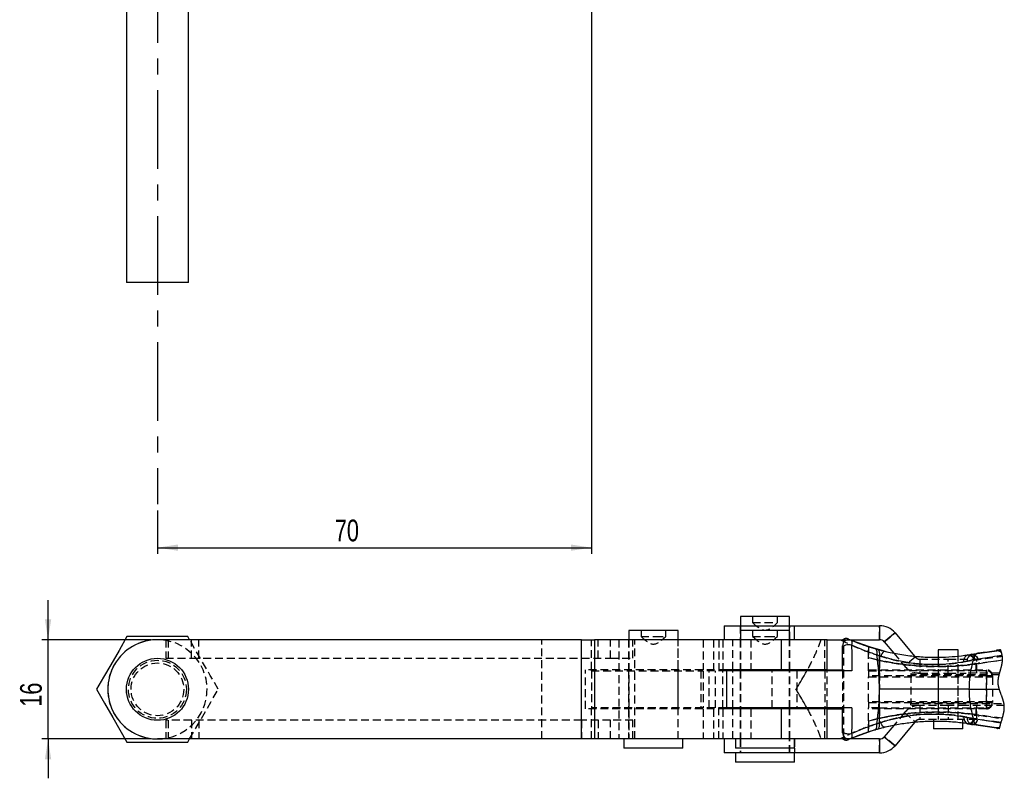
# Model space of a CAD drawing. Extents: x 33 to 398, y 17 to 277.
# Tile 1 of 7: x 35 to 194, y 17 to 140. Entities that reach past the tile are written whole.
import ezdxf

# ---------------------------------------------------------------- set-up
doc = ezdxf.new("R2010")
doc.units = 0
doc.linetypes.add('CENTERX2', pattern=[20.32, 12.7, -2.54, 2.54, -2.54])
doc.linetypes.add('HIDDEN', pattern=[1.905, 1.27, -0.635])
doc.layers.get('0').update_dxf_attribs({"linetype": 'CONTINUOUS'})
doc.styles.add('SLDTEXTSTYLE0', font='TXT', dxfattribs={"width": 0.75})
doc.dimstyles.new('SLDDIMSTYLE0', dxfattribs={"dimtxt": 3.5, "dimasz": 3.302, "dimexe": 0, "dimexo": 0.0625, "dimgap": 0.875, "dimtad": 1, "dimdec": 3, "dimrnd": 1e-09, "dimzin": 12, "dimtxsty": 'SLDTEXTSTYLE0', "dimsah": 1, "dimcen": 0.09, "dimazin": 3, "dimtfac": 1, "dimtdec": 3, "dimtofl": 0, "dimtmove": 0, "dimatfit": 3, "dimtolj": 1, "dimtzin": 12})
doc.dimstyles.new('SLDDIMSTYLE2', dxfattribs={"dimtxt": 3.5, "dimasz": 3.302, "dimexe": 0, "dimexo": 0.0625, "dimgap": 0.875, "dimtad": 1, "dimdec": 3, "dimrnd": 1e-09, "dimzin": 12, "dimtxsty": 'SLDTEXTSTYLE0', "dimsah": 1, "dimcen": 0.09, "dimazin": 3, "dimtfac": 1, "dimtdec": 3, "dimtmove": 0, "dimatfit": 3, "dimtolj": 1, "dimtzin": 12})

# ---------------------------------------------------------------- blocks, each defined once
blk = doc.blocks.new('_D_1')
at = {"color": 179, "linetype": 'CONTINUOUS'}
for p, q in [((127.49, 165.3), (127.49, 53.57)), ((57.49, 60.57), (57.49, 53.57)), ((57.49, 54.57), (127.49, 54.57))]:
    blk.add_line(p, q, dxfattribs=at)
for points in [[(57.49, 54.57), (60.79, 54.07), (60.79, 55.08)], [(127.49, 54.57), (124.19, 55.08), (124.19, 54.07)]]:
    blk.add_solid(points, dxfattribs=at)
at = {"color": 179, "linetype": 'CONTINUOUS', "insert": (86.09, 59.09, 0.1), "char_height": 3.5, "attachment_point": 1, "style": 'SLDTEXTSTYLE0'}
blk.add_mtext('70', dxfattribs=at)
blk = doc.blocks.new('_D_4')
at = {"color": 179, "linetype": 'CONTINUOUS'}
for p, q in [((39.85, 39.73), (39.85, 46.08)), ((56.49, 39.73), (38.85, 39.73)), ((39.85, 23.73), (39.85, 39.73)), ((56.49, 23.73), (38.85, 23.73)), ((39.85, 23.73), (39.85, 17.38))]:
    blk.add_line(p, q, dxfattribs=at)
for points in [[(39.85, 39.73), (40.36, 43.03), (39.34, 43.03)], [(39.85, 23.73), (39.34, 20.43), (40.36, 20.43)]]:
    blk.add_solid(points, dxfattribs=at)
at = {"color": 179, "linetype": 'CONTINUOUS', "insert": (35.34, 28.91, 3.6), "char_height": 3.5, "attachment_point": 1, "rotation": 90, "style": 'SLDTEXTSTYLE0'}
blk.add_mtext('16', dxfattribs=at)

msp = doc.modelspace()

# ---------------------------------------------------------------- linework, layer by layer
at = {"color": 179, "linetype": 'CENTERX2'}
msp.add_line((57.4896, 148.6735), (57.4896, 61.5739), dxfattribs=at)
at = {"color": 7, "linetype": 'CONTINUOUS'}
for p, q in [((52.4896, 142.3036), (52.4896, 97.3036)), ((62.4896, 97.3036), (62.4896, 142.3036)), ((62.4896, 97.3036), (52.4896, 97.3036)), ((151.5208, 43.481), (151.5208, 41.981)), ((159.4583, 43.481), (151.5208, 43.481)), ((159.4583, 41.981), (159.4583, 43.481)), ((148.8896, 41.981), (148.8896, 39.731)), ((148.8896, 41.981), (160.2224, 41.981)), ((160.2224, 39.731), (160.2224, 41.981)), ((160.2224, 41.981), (173.9624, 41.981)), ((173.9624, 41.981), (173.9624, 39.731)), ((62.397, 40.231), (52.5821, 40.231)), ((125.8965, 39.731), (57.4896, 39.731)), ((62.6857, 39.731), (62.397, 40.231)), ((125.8965, 23.731), (125.8965, 39.731)), ((125.8965, 39.731), (127.967, 39.731)), ((127.967, 39.731), (127.967, 23.731)), ((158.0777, 39.731), (127.967, 39.731)), ((133.5208, 41.231), (133.5208, 39.731)), ((141.4583, 41.231), (133.5208, 41.231)), ((141.4583, 39.731), (141.4583, 41.231)), ((151.5208, 41.231), (151.5208, 39.731)), ((159.4583, 41.231), (151.5208, 41.231)), ((158.0777, 39.731), (158.0777, 34.881)), ((165.4896, 39.731), (158.0777, 39.731)), ((159.4583, 39.731), (159.4583, 41.231)), ((165.4896, 34.881), (165.4896, 39.731)), ((165.4896, 39.731), (173.9624, 39.731)), ((176.452, 40.8201), (174.7284, 39.3738)), ((176.452, 40.8201), (179.5861, 37.085)), ((167.9896, 38.4732), (167.9896, 38.731)), ((167.9896, 34.731), (167.9896, 38.4732)), ((169.3784, 39.6523), (173.2236, 38.2874)), ((174.3563, 37.9964), (172.8545, 38.4184)), ((173.2236, 38.2874), (173.6375, 38.1699)), ((174.7284, 39.3738), (176.2411, 37.5711)), ((173.9343, 37.1524), (173.5201, 37.2855)), ((183.4388, 38.081), (183.4388, 36.9058)), ((186.6138, 38.081), (183.4388, 38.081)), ((186.6138, 37.1002), (186.6138, 38.081)), ((188.7774, 37.3791), (189.9034, 37.5648)), ((189.3439, 37.4484), (192.863, 37.9397)), ((193.278, 38.0799), (192.8376, 38.0186)), ((189.1019, 36.4634), (188.0783, 36.2599)), ((189.0993, 36.4501), (189.1019, 36.4634)), ((158.0777, 34.881), (149.2551, 34.881)), ((149.2551, 34.881), (149.2551, 28.581)), ((162.2369, 34.731), (149.2551, 34.731)), ((151.5208, 34.881), (151.5208, 34.731)), ((165.4896, 34.881), (158.0777, 34.881)), ((159.4583, 34.731), (159.4583, 34.881)), ((169.4818, 34.731), (162.2369, 34.731)), ((165.4896, 34.881), (167.9896, 34.881)), ((188.4377, 31.731), (173.9338, 31.731)), ((188.4377, 31.731), (193.2801, 31.731)), ((162.2369, 28.731), (149.2551, 28.731)), ((151.5208, 28.731), (151.5208, 28.581)), ((159.4583, 28.581), (159.4583, 28.731)), ((169.4818, 28.731), (162.2369, 28.731)), ((167.9896, 24.9889), (167.9896, 28.731)), ((158.0777, 28.581), (149.2551, 28.581)), ((158.0777, 28.581), (158.0777, 23.731)), ((165.4896, 28.581), (158.0777, 28.581)), ((165.4896, 23.731), (165.4896, 28.581)), ((165.4896, 28.581), (167.9896, 28.581)), ((187.5189, 27.3094), (189.0926, 27.0315)), ((189.0926, 27.0315), (189.0902, 27.0439)), ((174.8679, 25.6094), (172.1896, 24.8568)), ((173.5201, 26.1766), (173.9343, 26.3097)), ((176.2454, 25.8961), (174.7284, 24.0882)), ((175.7864, 25.7978), (174.8679, 25.6094)), ((179.5916, 26.3836), (176.452, 22.642)), ((182.6513, 26.5456), (182.6513, 25.381)), ((187.4013, 25.381), (187.4013, 26.27)), ((188.0531, 26.1928), (188.7774, 26.0829)), ((189.9226, 25.9229), (188.1817, 26.1775)), ((188.7774, 26.0829), (188.3379, 26.1537)), ((192.8376, 25.4435), (188.7774, 26.0829)), ((193.3039, 25.3786), (192.8376, 25.4435)), ((192.863, 25.5224), (192.982, 25.508)), ((167.9896, 24.731), (167.9896, 24.9889)), ((173.2236, 25.1747), (169.3784, 23.8097)), ((173.6375, 25.2922), (173.2236, 25.1747)), ((174.7284, 24.0882), (176.452, 22.642)), ((187.4013, 25.381), (182.6513, 25.381)), ((52.5821, 23.231), (62.397, 23.231)), ((125.8965, 23.731), (57.4896, 23.731)), ((62.397, 23.231), (62.6857, 23.731)), ((127.967, 23.731), (125.8965, 23.731)), ((158.0777, 23.731), (127.967, 23.731)), ((132.7271, 23.731), (132.7271, 22.231)), ((142.2521, 22.231), (142.2521, 23.731)), ((148.8896, 23.731), (148.8896, 21.481)), ((150.7271, 23.731), (150.7271, 22.231)), ((165.4896, 23.731), (158.0777, 23.731)), ((160.2521, 22.231), (160.2521, 23.731)), ((173.9624, 23.731), (165.4896, 23.731)), ((173.9624, 23.731), (173.9624, 21.481)), ((142.2521, 22.231), (132.7271, 22.231)), ((160.2224, 21.481), (148.8896, 21.481)), ((160.2521, 22.231), (150.7271, 22.231)), ((150.7271, 21.481), (150.7271, 19.981)), ((160.2224, 22.231), (160.2224, 21.481)), ((173.9624, 21.481), (160.2224, 21.481)), ((160.2521, 19.981), (160.2521, 21.481)), ((160.2521, 19.981), (150.7271, 19.981))]:
    msp.add_line(p, q, dxfattribs=at)
at = {"color": 7, "linetype": 'HIDDEN'}
for p, q in [((153.4896, 43.481), (153.4896, 42.481)), ((157.4896, 42.481), (157.4896, 43.481)), ((151.4896, 41.981), (151.4896, 39.731)), ((151.5208, 41.981), (151.5208, 41.231)), ((153.4896, 42.481), (155.4896, 42.481)), ((155.4896, 42.481), (157.4896, 42.481)), ((159.4583, 41.231), (159.4583, 41.981)), ((159.4896, 39.731), (159.4896, 41.981)), ((173.9624, 39.731), (173.9624, 41.981)), ((58.8354, 39.731), (58.8354, 36.731)), ((59.21, 39.731), (59.21, 36.731)), ((62.9865, 36.731), (62.9865, 39.731)), ((64.1506, 36.731), (64.1506, 39.731)), ((119.4896, 23.731), (119.4896, 39.731)), ((125.8965, 36.731), (125.8965, 39.731)), ((127.4896, 34.881), (127.4896, 39.731)), ((128.5556, 36.731), (128.5556, 39.731)), ((130.5486, 36.731), (130.5486, 39.731)), ((131.912, 39.731), (131.912, 23.731)), ((133.4896, 39.731), (133.4896, 34.881)), ((133.5208, 39.731), (133.5208, 23.731)), ((134.1765, 36.731), (134.1765, 39.731)), ((134.4872, 23.731), (134.4872, 39.731)), ((135.4896, 41.231), (135.4896, 40.231)), ((135.4896, 40.231), (137.804, 40.231)), ((137.804, 40.231), (139.4896, 40.231)), ((139.4896, 40.231), (139.4896, 41.231)), ((141.4583, 23.731), (141.4583, 39.731)), ((141.4896, 34.881), (141.4896, 39.731)), ((145.4896, 39.731), (145.4896, 34.881)), ((147.1972, 39.731), (147.1972, 34.881)), ((148.0411, 39.731), (148.0411, 34.731)), ((148.6909, 39.731), (148.6909, 34.881)), ((150.2915, 34.881), (150.2915, 39.731)), ((151.4896, 39.731), (151.4896, 34.881)), ((151.5208, 39.731), (151.5208, 34.881)), ((153.1972, 39.731), (153.1972, 34.881)), ((153.4896, 41.231), (153.4896, 40.231)), ((153.4896, 40.231), (155.804, 40.231)), ((155.804, 40.231), (157.4896, 40.231)), ((157.4896, 40.231), (157.4896, 41.231)), ((159.4583, 34.881), (159.4583, 39.731)), ((159.4896, 34.881), (159.4896, 39.731)), ((165.1105, 34.881), (165.1105, 39.731)), ((168.1896, 39.8401), (167.9896, 39.731)), ((168.1896, 39.8401), (168.1896, 39.731)), ((168.9659, 39.8296), (169.1935, 39.731)), ((174.7284, 39.3738), (176.452, 40.8201)), ((168.1896, 24.131), (168.1896, 39.331)), ((172.1896, 38.6052), (174.8679, 37.8526)), ((172.1896, 38.6052), (172.1896, 36.835)), ((172.8545, 38.4184), (172.1896, 38.6052)), ((172.1896, 36.835), (172.1896, 38.6052)), ((173.6375, 38.1699), (173.7638, 38.0805)), ((58.8354, 36.731), (62.9865, 36.731)), ((62.9865, 36.731), (125.8965, 36.731)), ((125.8965, 36.731), (130.5486, 36.731)), ((130.5486, 36.731), (134.1765, 36.731)), ((173.9338, 36.3936), (172.1896, 36.835)), ((172.1896, 36.835), (173.9338, 36.3936)), ((172.1896, 34.731), (172.1896, 36.835)), ((173.5201, 37.2855), (173.9343, 37.1524)), ((173.9343, 37.1509), (173.9349, 35.8623)), ((174.8679, 37.8526), (174.3563, 37.9964)), ((176.2411, 37.5711), (177.9857, 35.492)), ((179.7093, 36.9382), (177.9857, 35.492)), ((179.5861, 37.085), (179.7093, 36.9382)), ((180.4753, 36.581), (180.4753, 34.331)), ((180.4753, 36.581), (185.0263, 36.581)), ((183.4263, 36.581), (183.4263, 34.331)), ((183.4388, 36.9058), (183.4388, 26.881)), ((185.0263, 34.331), (185.0263, 36.581)), ((185.0263, 36.581), (189.6263, 36.581)), ((186.6138, 26.881), (186.6138, 37.1002)), ((186.6263, 34.331), (186.6263, 36.581)), ((188.1817, 37.2845), (188.3456, 37.3091)), ((188.3456, 37.3091), (189.3439, 37.4484)), ((189.6263, 34.331), (189.6263, 36.581)), ((193.5151, 38.02), (192.8423, 37.9368)), ((192.863, 37.9397), (193.5156, 38.0186)), ((193.4854, 38.1087), (193.278, 38.0799)), ((173.9338, 34.881), (173.9338, 36.3936)), ((173.9338, 36.3936), (173.9338, 34.731)), ((187.5189, 36.1526), (189.0926, 36.4305)), ((189.0926, 36.4305), (189.0902, 36.4182)), ((189.5419, 35.8255), (189.3608, 35.8011)), ((193.7873, 36.4093), (189.5419, 35.8255)), ((189.5419, 35.8259), (190.0071, 35.8998)), ((189.5419, 35.8259), (189.5419, 34.731)), ((189.5419, 34.881), (189.5419, 35.8255)), ((190.0071, 35.8998), (193.7909, 36.4868)), ((149.2551, 34.881), (126.5214, 34.881)), ((126.5214, 28.581), (126.5214, 34.881)), ((127.4896, 34.731), (127.4896, 34.881)), ((127.4896, 34.731), (127.4896, 28.731)), ((127.4896, 34.731), (145.4896, 34.731)), ((133.4896, 34.731), (133.4896, 28.731)), ((141.4896, 28.731), (141.4896, 34.731)), ((145.1279, 34.731), (145.1279, 28.731)), ((149.2551, 34.731), (145.4896, 34.731)), ((145.4896, 34.731), (145.4896, 28.731)), ((146.4627, 28.731), (146.4627, 34.731)), ((147.4896, 28.731), (147.4896, 34.731)), ((148.6909, 28.731), (148.6909, 34.731)), ((150.2915, 28.731), (150.2915, 34.731)), ((151.4896, 34.731), (151.4896, 28.731)), ((151.5208, 34.731), (151.5208, 28.731)), ((156.6367, 28.731), (156.6367, 34.731)), ((159.4583, 28.731), (159.4583, 34.731)), ((159.4896, 28.731), (159.4896, 34.731)), ((160.6399, 34.731), (160.6399, 28.731)), ((165.1105, 34.731), (165.1105, 28.731)), ((165.4896, 28.731), (165.4896, 34.731)), ((167.9896, 34.731), (167.9896, 28.731)), ((172.1896, 34.881), (191.1896, 34.881)), ((172.1896, 34.731), (173.9338, 34.731)), ((172.1896, 34.731), (172.1896, 33.731)), ((191.1896, 33.881), (172.1896, 33.881)), ((172.1896, 33.731), (191.1896, 33.731)), ((172.1896, 29.731), (172.1896, 33.731)), ((189.5419, 34.731), (173.9338, 34.731)), ((173.9357, 34.4062), (173.9338, 31.731)), ((179.0263, 34.231), (179.1263, 34.331)), ((179.0263, 34.231), (179.0263, 34.0436)), ((179.0263, 34.0436), (179.0263, 29.4185)), ((193.2478, 34.0436), (179.0263, 34.0436)), ((180.4753, 34.331), (179.1263, 34.331)), ((180.4753, 34.331), (185.0263, 34.331)), ((183.4263, 34.331), (183.4263, 29.131)), ((185.0263, 34.331), (187.9236, 34.331)), ((186.6263, 29.131), (186.6263, 34.331)), ((193.3226, 34.331), (187.9236, 34.331)), ((191.1896, 34.731), (189.5419, 34.731)), ((191.1896, 34.881), (191.1896, 33.881)), ((191.1896, 33.731), (191.1896, 34.731)), ((191.1896, 29.581), (191.1896, 33.881)), ((192.1896, 33.881), (191.1896, 33.881)), ((191.1896, 33.731), (192.1896, 33.731)), ((191.1896, 33.731), (191.1896, 29.731)), ((192.1896, 33.881), (192.1896, 33.731)), ((192.1896, 33.731), (192.1896, 29.731)), ((188.4377, 31.731), (173.9338, 31.731)), ((188.4377, 31.731), (193.2801, 31.731)), ((145.4896, 28.731), (127.4896, 28.731)), ((127.4896, 28.731), (127.4896, 28.581)), ((149.2551, 28.731), (145.4896, 28.731)), ((148.0411, 23.731), (148.0411, 28.731)), ((191.1896, 29.731), (172.1896, 29.731)), ((172.1896, 29.731), (172.1896, 28.731)), ((172.1896, 29.581), (191.1896, 29.581)), ((172.1896, 26.6271), (172.1896, 28.731)), ((173.9338, 28.731), (172.1896, 28.731)), ((173.9338, 28.731), (189.5419, 28.731)), ((173.9338, 28.731), (173.9338, 27.0685)), ((179.0263, 29.4185), (194.0301, 29.4185)), ((179.0263, 29.231), (179.0263, 29.4185)), ((179.1263, 29.131), (179.0263, 29.231)), ((180.4753, 29.131), (179.1263, 29.131)), ((180.4753, 29.131), (180.4753, 26.881)), ((185.0263, 29.131), (180.4753, 29.131)), ((183.4263, 29.131), (183.4263, 26.881)), ((185.0263, 29.131), (185.0263, 26.881)), ((187.9236, 29.131), (185.0263, 29.131)), ((186.6263, 26.881), (186.6263, 29.131)), ((194.0676, 29.131), (187.9236, 29.131)), ((189.5419, 28.731), (191.1896, 28.731)), ((189.5419, 28.731), (189.5419, 27.6366)), ((189.6263, 26.881), (189.6263, 29.131)), ((192.1896, 29.731), (191.1896, 29.731)), ((191.1896, 28.731), (191.1896, 29.731)), ((191.1896, 29.581), (192.1896, 29.581)), ((191.1896, 29.581), (191.1896, 28.581)), ((192.1896, 29.731), (192.1896, 29.581)), ((149.2551, 28.581), (126.5214, 28.581)), ((127.4896, 23.731), (127.4896, 28.581)), ((133.4896, 28.581), (133.4896, 23.731)), ((141.4896, 23.731), (141.4896, 28.581)), ((145.4896, 28.581), (145.4896, 23.731)), ((147.1972, 28.581), (147.1972, 23.731)), ((148.6909, 28.581), (148.6909, 23.731)), ((150.2915, 23.731), (150.2915, 28.581)), ((151.4896, 28.581), (151.4896, 23.731)), ((151.5208, 28.581), (151.5208, 23.731)), ((153.1972, 28.581), (153.1972, 23.731)), ((159.4583, 23.731), (159.4583, 28.581)), ((159.4896, 23.731), (159.4896, 28.581)), ((165.1105, 23.731), (165.1105, 28.581)), ((191.1896, 28.581), (172.1896, 28.581)), ((172.1896, 26.6271), (173.9338, 27.0685)), ((173.9338, 27.0685), (172.1896, 26.6271)), ((173.9338, 27.0685), (173.9338, 28.581)), ((177.9857, 27.9701), (176.2454, 25.8961)), ((177.9857, 27.9701), (179.7093, 26.5238)), ((189.1019, 26.9986), (188.0783, 27.2022)), ((189.0993, 27.0119), (189.1019, 26.9986)), ((189.5419, 27.6366), (189.3608, 27.6609)), ((189.5419, 27.6361), (189.5419, 28.581)), ((193.7595, 27.0566), (189.5419, 27.6366)), ((189.5419, 27.6361), (190.0071, 27.5623)), ((190.0071, 27.5623), (193.7383, 26.9835)), ((62.9865, 26.731), (58.8354, 26.731)), ((58.8354, 26.731), (58.8354, 23.731)), ((59.21, 26.731), (59.21, 23.731)), ((125.8965, 26.731), (62.9865, 26.731)), ((62.9865, 26.731), (62.9865, 23.731)), ((64.1506, 26.731), (64.1506, 23.731)), ((125.8965, 26.731), (125.8965, 23.731)), ((130.5486, 26.731), (125.8965, 26.731)), ((128.5556, 26.731), (128.5556, 23.731)), ((134.1765, 26.731), (130.5486, 26.731)), ((130.5486, 23.731), (130.5486, 26.731)), ((134.1765, 23.731), (134.1765, 26.731)), ((172.1896, 26.6271), (172.1896, 24.8568)), ((172.1896, 24.8568), (172.1896, 26.6271)), ((173.9343, 26.3097), (173.5201, 26.1766)), ((179.7093, 26.5238), (179.5916, 26.3836)), ((185.0263, 26.881), (180.4753, 26.881)), ((182.6513, 26.881), (182.6513, 26.5456)), ((189.6263, 26.881), (185.0263, 26.881)), ((187.4013, 26.27), (187.4013, 26.881)), ((188.3379, 26.1537), (187.9721, 26.2023)), ((192.982, 25.508), (193.3217, 25.4669)), ((167.9896, 24.731), (167.9896, 24.9889)), ((176.452, 22.642), (174.7284, 24.0882)), ((151.4896, 23.731), (151.4896, 21.481)), ((151.5208, 23.731), (151.5208, 21.481)), ((159.4583, 21.481), (159.4583, 23.731)), ((159.4896, 21.481), (159.4896, 23.731)), ((160.2224, 23.731), (160.2224, 22.231)), ((167.9896, 23.731), (168.1896, 23.622)), ((168.1896, 23.731), (168.1896, 23.622)), ((169.1935, 23.731), (168.9659, 23.6325)), ((173.9624, 21.481), (173.9624, 23.731))]:
    msp.add_line(p, q, dxfattribs=at)
at = {"color": 8, "linetype": 'CONTINUOUS'}
for p, q in [((168.1896, 39.731), (168.1896, 39.331)), ((168.1896, 24.131), (168.1896, 23.731))]:
    msp.add_line(p, q, dxfattribs=at)
at = {"color": 7, "linetype": 'CONTINUOUS', "flags": 128}
for points in [[(52.5821, 40.231), (51.2968, 38.0048), (49.9539, 35.6788), (48.8124, 33.7018), (47.6746, 31.731)], [(169.4517, 38.8477), (169.2117, 38.885), (168.9572, 38.8953), (168.7048, 38.8781), (168.471, 38.8343), (168.2711, 38.767), (168.1182, 38.6804), (168.0222, 38.5803), (167.9896, 38.4732)], [(169.4517, 38.8477), (169.4645, 37.5055), (169.4745, 36.1307), (169.4818, 34.731)], [(173.2236, 38.2874), (173.3041, 38.248), (173.3745, 38.18), (173.4333, 38.0848), (173.4792, 37.9644), (173.5113, 37.8211), (173.529, 37.6579), (173.532, 37.4781), (173.5201, 37.2855)], [(193.3039, 25.3786), (193.3125, 25.4223), (193.3215, 25.466), (193.3217, 25.4669), (193.3306, 25.5087), (193.3397, 25.5506), (193.3492, 25.5928), (193.3589, 25.635), (193.3716, 25.689), (193.3847, 25.743), (193.3982, 25.797), (193.412, 25.8511), (193.426, 25.9052), (193.4404, 25.9593), (193.455, 26.0134), (193.4714, 26.073), (193.488, 26.1326), (193.5049, 26.1922), (193.522, 26.2518), (193.5392, 26.3115), (193.5552, 26.3661), (193.5713, 26.4208), (193.599, 26.5145), (193.6269, 26.6083), (193.6549, 26.702), (193.6829, 26.7958), (193.7107, 26.8896), (193.7383, 26.9835), (193.7595, 27.0566), (193.7771, 27.1177), (193.7945, 27.1788), (193.8116, 27.2399), (193.8284, 27.301), (193.845, 27.362), (193.8612, 27.4231), (193.8737, 27.4711), (193.886, 27.519), (193.898, 27.567), (193.9098, 27.6149), (193.9213, 27.6628), (193.9325, 27.7107), (193.9434, 27.7586), (193.954, 27.8065), (193.9643, 27.8544), (193.9742, 27.9022), (193.9838, 27.9501), (193.993, 27.9979), (194.0013, 28.043), (194.0093, 28.088), (194.0169, 28.1331), (194.0242, 28.1781), (194.031, 28.2231), (194.0369, 28.264), (194.0424, 28.3049), (194.0476, 28.3457), (194.0525, 28.3866), (194.0569, 28.4274), (194.061, 28.4682), (194.0647, 28.509), (194.0678, 28.5463), (194.0705, 28.5837), (194.0729, 28.621), (194.075, 28.6583), (194.0766, 28.6956), (194.078, 28.7329), (194.0788, 28.7649), (194.0794, 28.7968), (194.0796, 28.8287), (194.0796, 28.8606), (194.0794, 28.8925), (194.0788, 28.9243), (194.0779, 28.9562), (194.0766, 28.9912), (194.0749, 29.0262), (194.0729, 29.0611), (194.0704, 29.0961), (194.0676, 29.131), (194.0647, 29.1633), (194.0614, 29.1955), (194.0578, 29.2278), (194.0539, 29.26), (194.0496, 29.2922), (194.0452, 29.3238), (194.0404, 29.3554), (194.0354, 29.3869), (194.0301, 29.4185), (194.0242, 29.452), (194.018, 29.4855), (194.0115, 29.519), (194.0047, 29.5525), (193.9976, 29.586), (193.9903, 29.6194), (193.9813, 29.6589), (193.9719, 29.6982), (193.9622, 29.7376), (193.9522, 29.777), (193.9416, 29.8171), (193.9307, 29.8572), (193.9196, 29.8973), (193.9081, 29.9374), (193.8963, 29.9775), (193.8842, 30.0175), (193.8719, 30.0576), (193.8565, 30.1067), (193.8407, 30.1558), (193.8245, 30.2049), (193.8081, 30.254), (193.7914, 30.303), (193.7744, 30.3521), (193.7541, 30.4098), (193.7334, 30.4676), (193.7125, 30.5253), (193.6914, 30.5831), (193.6609, 30.6655), (193.6302, 30.7479), (193.5992, 30.8303), (193.5682, 30.9127), (193.5373, 30.9951), (193.5153, 31.0539), (193.4934, 31.1127), (193.4716, 31.1716), (193.45, 31.2304), (193.4287, 31.2893), (193.4077, 31.3481), (193.3869, 31.407), (193.3708, 31.4533), (193.355, 31.4995), (193.3395, 31.5458), (193.3242, 31.5921), (193.3091, 31.6384), (193.2944, 31.6847), (193.2801, 31.731), (193.2687, 31.7685), (193.2576, 31.8059), (193.2467, 31.8433), (193.2361, 31.8808), (193.2258, 31.9183), (193.2157, 31.9557), (193.2065, 31.9911), (193.1975, 32.0264), (193.1888, 32.0618), (193.1804, 32.0972), (193.1723, 32.1326), (193.1644, 32.168), (193.1569, 32.2034), (193.1497, 32.2388), (193.1428, 32.2743), (193.1362, 32.3098), (193.1301, 32.3446), (193.1243, 32.3795), (193.1189, 32.4143), (193.1138, 32.4492), (193.1098, 32.4788), (193.106, 32.5084), (193.1025, 32.5381), (193.0992, 32.5677), (193.0963, 32.5974), (193.0936, 32.6271), (193.0913, 32.6551), (193.0893, 32.6831), (193.0876, 32.7111), (193.0861, 32.7391), (193.0849, 32.7671), (193.0839, 32.7984), (193.0832, 32.8298), (193.0828, 32.8611), (193.0827, 32.8924), (193.0829, 32.9238), (193.0834, 32.9552), (193.0843, 32.9866), (193.0854, 33.018), (193.087, 33.0538), (193.089, 33.0896), (193.0914, 33.1255), (193.0941, 33.1614), (193.0971, 33.1973), (193.1004, 33.2325), (193.1041, 33.2678), (193.108, 33.3031), (193.1123, 33.3384), (193.1169, 33.3745), (193.1218, 33.4105), (193.127, 33.4466), (193.1325, 33.4827), (193.1383, 33.5188), (193.1443, 33.5549), (193.1506, 33.591), (193.1583, 33.6332), (193.1663, 33.6754), (193.1746, 33.7176), (193.1832, 33.7598), (193.1921, 33.802), (193.2012, 33.8443), (193.2124, 33.8941), (193.2239, 33.9439), (193.2357, 33.9937), (193.2478, 34.0436), (193.2622, 34.101), (193.2768, 34.1585), (193.2918, 34.216), (193.3071, 34.2735), (193.3226, 34.331), (193.3427, 34.4042), (193.3631, 34.4774), (193.3836, 34.5506), (193.4044, 34.6238), (193.4253, 34.6971), (193.4462, 34.7703), (193.4671, 34.8436), (193.4861, 34.9108), (193.5051, 34.9779), (193.5238, 35.0451), (193.5423, 35.1123), (193.5606, 35.1795), (193.5785, 35.2467), (193.5933, 35.3031), (193.6078, 35.3595), (193.622, 35.4159), (193.6358, 35.4723), (193.6464, 35.5166), (193.6567, 35.561), (193.6668, 35.6053), (193.6766, 35.6496), (193.6851, 35.6891), (193.6934, 35.7286), (193.7014, 35.7682), (193.7091, 35.8077), (193.7166, 35.8472), (193.7238, 35.8867), (193.7307, 35.9263), (193.7373, 35.9657), (193.7429, 36.0013), (193.7483, 36.0368), (193.7534, 36.0723), (193.7583, 36.1078), (193.7629, 36.1433), (193.7671, 36.1788), (193.7711, 36.2143), (193.7745, 36.2468), (193.7776, 36.2793), (193.7805, 36.3118), (193.783, 36.3443), (193.7853, 36.3768), (193.7873, 36.4093), (193.7887, 36.4351), (193.7899, 36.4609), (193.7909, 36.4868), (193.7919, 36.5171), (193.7926, 36.5474), (193.7929, 36.5778), (193.7931, 36.6081), (193.7929, 36.6384), (193.7924, 36.6687), (193.7917, 36.6972), (193.7908, 36.7258), (193.7895, 36.7543), (193.788, 36.7829), (193.7862, 36.8114), (193.7839, 36.8432), (193.7812, 36.875), (193.7782, 36.9068), (193.7749, 36.9386), (193.7713, 36.9704), (193.7674, 37.0022), (193.7631, 37.0339), (193.7586, 37.0657), (193.7542, 37.0943), (193.7496, 37.1229), (193.7448, 37.1515), (193.7398, 37.1801), (193.7337, 37.2134), (193.7273, 37.2466), (193.7206, 37.2799), (193.7136, 37.3132), (193.7064, 37.3464), (193.6989, 37.3797), (193.6912, 37.4129), (193.6824, 37.4495), (193.6734, 37.486), (193.664, 37.5225), (193.6544, 37.559), (193.6446, 37.5955), (193.6355, 37.6284), (193.6263, 37.6612), (193.6169, 37.6941), (193.6033, 37.7405), (193.5893, 37.7869), (193.5751, 37.8332), (193.5606, 37.8796), (193.5458, 37.9259), (193.5308, 37.9723), (193.5156, 38.0186), (193.5151, 38.02), (193.5004, 38.0644), (193.4854, 38.1087), (193.4854, 38.1089)], [(47.6746, 31.731), (48.9599, 29.5048), (50.3028, 27.1788), (51.4442, 25.2018), (52.5821, 23.231)], [(169.4818, 28.731), (169.4745, 27.3314), (169.4645, 25.9566), (169.4517, 24.6143)], [(173.2236, 25.1747), (173.3041, 25.214), (173.3745, 25.282), (173.4333, 25.3772), (173.4792, 25.4977), (173.5113, 25.641), (173.529, 25.8042), (173.532, 25.984), (173.5201, 26.1766)], [(167.9896, 24.9889), (168.0222, 24.8818), (168.1182, 24.7817), (168.2711, 24.6951), (168.471, 24.6277), (168.7048, 24.584), (168.9572, 24.5667), (169.2117, 24.5771), (169.4517, 24.6143)]]:
    msp.add_lwpolyline(points, dxfattribs=at)
at = {"color": 7, "linetype": 'HIDDEN', "flags": 128}
for points in [[(67.3045, 31.731), (66.0192, 33.9572), (64.6763, 36.2832), (63.5349, 38.2603), (62.6857, 39.731)], [(173.2236, 38.2874), (173.3041, 38.248), (173.3745, 38.18), (173.4333, 38.0848), (173.4792, 37.9644), (173.5113, 37.8211), (173.529, 37.6579), (173.532, 37.4781), (173.5201, 37.2855)], [(174.8679, 37.8526), (174.7456, 37.8486), (174.6136, 37.7821), (174.4776, 37.6559), (174.3434, 37.4755), (174.2168, 37.2485), (174.1032, 36.9848), (174.0075, 36.6957), (173.9338, 36.3936)], [(174.8679, 37.8526), (174.7456, 37.8486), (174.6136, 37.7821), (174.4776, 37.6559), (174.3434, 37.4755), (174.2168, 37.2485), (174.1032, 36.9848), (174.0075, 36.6957), (173.9338, 36.3936)], [(188.1817, 37.2845), (188.3807, 37.2816), (188.5808, 37.2148), (188.7732, 37.0869), (188.9497, 36.9035), (189.1027, 36.6725), (189.2255, 36.4038), (189.3128, 36.1091), (189.3608, 35.8011)], [(188.3379, 37.3083), (188.5412, 37.3068), (188.7456, 37.241), (188.9422, 37.1137), (189.1226, 36.9304), (189.2788, 36.6992), (189.4041, 36.4301), (189.4931, 36.1347), (189.5419, 35.8259)], [(188.3456, 37.3091), (188.5485, 37.3066), (188.7523, 37.24), (188.948, 37.1122), (189.1273, 36.9288), (189.2823, 36.6977), (189.4064, 36.4288), (189.4942, 36.1338), (189.5419, 35.8255)], [(188.7774, 37.3791), (188.9829, 37.3802), (189.1904, 37.3163), (189.3906, 37.1902), (189.5748, 37.0075), (189.7348, 36.7762), (189.8638, 36.5063), (189.9559, 36.2099), (190.0071, 35.8998)], [(62.6857, 23.731), (63.6823, 25.4572), (65.0253, 27.7832), (66.1667, 29.7603), (67.3045, 31.731)], [(174.8679, 25.6094), (174.7456, 25.6134), (174.6136, 25.6799), (174.4776, 25.8061), (174.3434, 25.9866), (174.2168, 26.2136), (174.1032, 26.4773), (174.0075, 26.7664), (173.9338, 27.0685)], [(174.8679, 25.6094), (174.7456, 25.6134), (174.6136, 25.6799), (174.4776, 25.8061), (174.3434, 25.9866), (174.2168, 26.2136), (174.1032, 26.4773), (174.0075, 26.7664), (173.9338, 27.0685)], [(188.1817, 26.1775), (188.3807, 26.1804), (188.5808, 26.2473), (188.7732, 26.3751), (188.9497, 26.5586), (189.1027, 26.7896), (189.2255, 27.0583), (189.3128, 27.3529), (189.3608, 27.6609)], [(188.3379, 26.1537), (188.5412, 26.1553), (188.7456, 26.2211), (188.9422, 26.3484), (189.1226, 26.5316), (189.2788, 26.7628), (189.4041, 27.032), (189.4931, 27.3273), (189.5419, 27.6361)], [(188.3456, 26.153), (188.5485, 26.1555), (188.7523, 26.2221), (188.948, 26.3498), (189.1273, 26.5332), (189.2823, 26.7644), (189.4064, 27.0333), (189.4942, 27.3282), (189.5419, 27.6366)], [(188.7774, 26.0829), (188.9829, 26.0818), (189.1904, 26.1457), (189.3906, 26.2718), (189.5748, 26.4545), (189.7348, 26.6859), (189.8638, 26.9557), (189.9559, 27.2522), (190.0071, 27.5623)], [(173.2236, 25.1747), (173.3041, 25.214), (173.3745, 25.282), (173.4333, 25.3772), (173.4792, 25.4977), (173.5113, 25.641), (173.529, 25.8042), (173.532, 25.984), (173.5201, 26.1766)]]:
    msp.add_lwpolyline(points, dxfattribs=at)
at = {"color": 7, "linetype": 'CONTINUOUS'}
msp.add_circle((57.4896, 31.731), 5, dxfattribs=at)
at = {"color": 7, "linetype": 'HIDDEN'}
for radius in [4.6733, 4.25]:
    msp.add_circle((57.4896, 31.731), radius, dxfattribs=at)
at = {"color": 7, "linetype": 'CONTINUOUS'}
for centre, radius, start, end in [((173.9624, 38.731), 3.25, 39.999973, 90.000009), ((57.4896, 31.731), 8, 89.999993, 270.000007), ((168.9896, 38.731), 1, 67.114581, 180.000048), ((182.9894, 71.897), 34.9997, 246.785474, 252.026858), ((173.9623, 38.731), 1, 40.000165, 89.999767), ((136.9318, 31.7674), 37.0021, 359.943645, 8.576387), ((189.1592, 36.3627), 1.0858, 110.590142, 185.43384), ((136.9318, 31.6946), 37.0021, 351.423613, 0.056355), ((188.5866, 27.1747), 1.0762, 172.805452, 247.898014), ((168.9896, 24.731), 1, 179.999952, 292.885419), ((182.9894, -8.4349), 34.9997, 107.973142, 113.214526), ((173.9623, 24.731), 1, 270.000233, 319.999835), ((173.9624, 24.731), 3.25, 269.999991, 320.000027)]:
    msp.add_arc(centre, radius, start, end, dxfattribs=at)
at = {"color": 7, "linetype": 'HIDDEN'}
for centre, radius, start, end in [((57.4896, 31.731), 8, 89.999979, 180.000014), ((57.4895, 31.731), 8, 270.000047, 89.999953), ((168.5652, 38.9134), 1, 66.379469, 112.06659), ((136.9318, 31.7674), 37.0021, 359.943645, 8.576387), ((180.4753, 37.581), 1, 219.999898, 270.000148), ((188.5866, 36.2874), 1.0762, 112.101986, 187.194548), ((192.9268, 37.1348), 0.8882, 39.020346, 95.762428), ((192.9356, 37.045), 0.8976, 37.830536, 94.64164), ((180.4753, 37.581), 3.25, 219.999973, 270.000042), ((191.1896, 33.881), 1, 0.000036, 89.999871), ((57.4895, 31.731), 8, 179.999939, 270.000068), ((136.9318, 31.6946), 37.0021, 351.423613, 0.056355), ((180.4753, 25.881), 3.25, 89.999958, 140.000027), ((191.1896, 29.581), 1, 270.000129, 359.999964), ((189.1592, 27.0993), 1.0858, 174.56616, 249.409858), ((180.4753, 25.881), 1, 89.999852, 140.000102), ((192.9521, 26.1372), 0.7031, 260.62737, 303.45794), ((192.966, 26.2168), 0.702, 261.558408, 304.029865), ((168.5652, 24.5487), 1, 247.93341, 293.620531)]:
    msp.add_arc(centre, radius, start, end, dxfattribs=at)
for points, knots in [([(153.4896, 42.481), (154.1562, 41.8802), (155.4896, 40.6784), (156.8229, 41.8802), (157.4896, 42.481)], [0, 0, 0, 0, 0.49999998, 1, 1, 1, 1]), ([(135.4896, 40.231), (136.1562, 39.6302), (137.4896, 38.4284), (138.8229, 39.6302), (139.4896, 40.231)], [0, 0, 0, 0, 0.50000017, 1, 1, 1, 1]), ([(153.4896, 40.231), (154.1562, 39.6302), (155.4896, 38.4284), (156.8229, 39.6302), (157.4896, 40.231)], [0, 0, 0, 0, 0.49999998, 1, 1, 1, 1]), ([(164.5136, 39.731), (164.5092, 39.7187), (164.2212, 38.903), (163.5485, 37.2557), (162.7373, 35.6901), (162.3181, 34.881)], [0, 0, 0, 0, 0.00737888, 0.48707962, 1, 1, 1, 1]), ([(167.6505, 39.731), (167.7634, 39.6723), (168.7673, 39.1497), (170.6944, 38.2509), (172.5827, 37.6057), (173.5201, 37.2855)], [0, 0, 0, 0, 0.05999951, 0.53341155, 1, 1, 1, 1]), ([(173.9338, 37.1496), (174.2208, 37.0572), (175.1585, 36.7555), (176.8095, 36.3299), (178.8928, 35.9504), (181.0411, 35.7332), (183.2204, 35.6912), (185.3912, 35.8151), (186.8204, 36.0418), (187.5189, 36.1526)], [0, 0, 0, 0, 0.065715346, 0.214676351, 0.371217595, 0.526873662, 0.684752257, 0.845924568, 1, 1, 1, 1]), ([(189.0902, 36.4182), (190.0711, 36.5633), (191.6253, 36.7932), (193.1837, 36.9923), (193.7586, 37.0657)], [0, 0, 0, 0, 0.63115797, 1, 1, 1, 1]), ([(189.3608, 35.8011), (188.8458, 35.7369), (187.6333, 35.5857), (185.6642, 35.4416), (183.4044, 35.3762), (181.0302, 35.4362), (178.6119, 35.6254), (176.2382, 35.9365), (174.6922, 36.2431), (173.9338, 36.3936)], [0, 0, 0, 0, 0.100356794, 0.236268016, 0.381607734, 0.537382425, 0.695289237, 0.850508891, 1, 1, 1, 1]), ([(173.9338, 36.3936), (174.7779, 36.2269), (176.3972, 35.9071), (178.8282, 35.6062), (181.2217, 35.4246), (183.6097, 35.3784), (185.8223, 35.4496), (187.7895, 35.6025), (188.9751, 35.7537), (189.5419, 35.8259)], [0, 0, 0, 0, 0.16440268, 0.31537319, 0.46784922, 0.62302404, 0.77160279, 0.8908044, 1, 1, 1, 1]), ([(192.1896, 33.731), (192.1824, 33.8217), (192.1685, 33.9979), (192.0528, 34.262), (191.8448, 34.514), (191.5364, 34.698), (191.2976, 34.7207), (191.1896, 34.731)], [0, 0, 0, 0, 0.17332849, 0.33713491, 0.54360899, 0.79340692, 1, 1, 1, 1]), ([(191.1896, 28.731), (191.3166, 28.7451), (191.57, 28.7733), (191.8762, 28.9779), (192.0718, 29.2324), (192.173, 29.4872), (192.1843, 29.654), (192.1896, 29.731)], [0, 0, 0, 0, 0.2422908, 0.48351563, 0.68052687, 0.85255417, 1, 1, 1, 1]), ([(162.3181, 28.581), (162.732, 27.7826), (163.5435, 26.2171), (164.2173, 24.5702), (164.5092, 23.7434), (164.5136, 23.731)], [0, 0, 0, 0, 0.50625318, 0.99262111, 1, 1, 1, 1]), ([(173.9338, 27.0685), (174.7779, 27.2352), (176.3972, 27.555), (178.8282, 27.8558), (181.2217, 28.0375), (183.6097, 28.0836), (185.8223, 28.0124), (187.7895, 27.8596), (188.9751, 27.7084), (189.5419, 27.6361)], [0, 0, 0, 0, 0.16440268, 0.31537319, 0.46784922, 0.62302404, 0.77160279, 0.8908044, 1, 1, 1, 1]), ([(189.3608, 27.6609), (188.8458, 27.7251), (187.6333, 27.8763), (185.6642, 28.0205), (183.4044, 28.0859), (181.0302, 28.0258), (178.6119, 27.8367), (176.2382, 27.5255), (174.6922, 27.2189), (173.9338, 27.0685)], [0, 0, 0, 0, 0.100356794, 0.236268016, 0.381607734, 0.537382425, 0.695289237, 0.850508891, 1, 1, 1, 1]), ([(188.0783, 27.2022), (187.7406, 27.2666), (186.7953, 27.4471), (185.1637, 27.6546), (183.1025, 27.7743), (180.8507, 27.722), (178.5095, 27.4589), (176.1788, 27.0016), (174.6809, 26.5419), (173.9338, 26.3127)], [0, 0, 0, 0, 0.07195876, 0.20140294, 0.34392357, 0.50375229, 0.67221014, 0.83652474, 1, 1, 1, 1]), ([(193.5392, 26.3115), (193.0524, 26.3819), (191.5694, 26.5963), (190.0918, 26.8449), (189.0993, 27.0119)], [0, 0, 0, 0, 0.32831481, 1, 1, 1, 1]), ([(173.5201, 26.1766), (172.5938, 25.8604), (170.7053, 25.2157), (168.7777, 24.3178), (167.7634, 23.7898), (167.6505, 23.731)], [0, 0, 0, 0, 0.461044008, 0.94000048, 1, 1, 1, 1])]:
    msp.add_open_spline(points, degree=3, knots=knots, dxfattribs=at)
at = {"color": 7, "linetype": 'CONTINUOUS'}
for points, knots in [([(169.3784, 39.6523), (169.4065, 39.6179), (169.4874, 39.5188), (169.4825, 39.2676), (169.4759, 39.0392), (169.4569, 38.8883), (169.4517, 38.8477)], [0, 0, 0, 0, 0.15690162, 0.4524646, 0.85255512, 1, 1, 1, 1]), ([(173.5201, 37.2855), (172.8384, 37.5114), (171.458, 37.969), (170.126, 38.5524), (169.4517, 38.8477)], [0, 0, 0, 0, 0.49385121, 1, 1, 1, 1]), ([(173.6374, 38.1699), (173.6456, 38.1676), (174.4212, 37.9527), (176.0383, 37.5647), (178.4904, 37.1568), (181.0175, 36.9227), (183.4083, 36.8733), (185.6434, 36.9784), (187.3877, 37.1596), (188.4174, 37.3223), (188.7774, 37.3791)], [0, 0, 0, 0, 0.0016671, 0.15803074, 0.32622892, 0.48932712, 0.65593288, 0.79531903, 0.92845152, 1, 1, 1, 1]), ([(173.6375, 38.1699), (173.6384, 38.1696), (173.6409, 38.1689), (173.6491, 38.1664), (173.6778, 38.1559), (173.7386, 38.12), (173.8272, 38.017), (173.9022, 37.829), (173.9388, 37.5976), (173.9452, 37.3841), (173.9387, 37.2462), (173.9352, 37.1782), (173.9337, 37.1588), (173.934, 37.1531), (173.9341, 37.1525)], [0, 0, 0, 0, 0.00233871, 0.00694472, 0.02299946, 0.08382347, 0.19298555, 0.37877612, 0.61647246, 0.81593057, 0.94841229, 0.9847512, 0.9981801, 1, 1, 1, 1]), ([(173.9338, 31.731), (173.9347, 32.6228), (173.9365, 34.4294), (173.935, 36.236), (173.9343, 37.1509)], [0, 0, 0, 0, 0.49359672, 1, 1, 1, 1]), ([(188.0783, 36.2599), (187.7406, 36.1954), (186.7862, 36.0131), (185.1542, 35.8082), (183.0788, 35.6859), (180.8364, 35.7444), (178.4838, 36.0059), (176.1682, 36.4651), (174.6701, 36.9239), (173.9338, 37.1494)], [0, 0, 0, 0, 0.071960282, 0.203356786, 0.343926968, 0.506786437, 0.67220979, 0.838900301, 1, 1, 1, 1]), ([(193.7398, 37.1801), (193.186, 37.1001), (191.6362, 36.8764), (190.0919, 36.6169), (189.0993, 36.4501)], [0, 0, 0, 0, 0.35730165, 1, 1, 1, 1]), ([(189.9034, 37.5648), (189.8936, 37.563), (189.8287, 37.5516), (189.647, 37.491), (189.3911, 37.2838), (189.1782, 36.9113), (189.1283, 36.6181), (189.1019, 36.4634)], [0, 0, 0, 0, 0.02050528, 0.13575668, 0.39054194, 0.67850362, 1, 1, 1, 1]), ([(189.9034, 37.5648), (190.867, 37.7197), (192.0595, 37.9115), (193.2558, 38.0771), (193.4854, 38.1089)], [0, 0, 0, 0, 0.80811906, 1, 1, 1, 1]), ([(192.8423, 37.9368), (192.832, 37.9355), (191.8572, 37.8151), (190.8848, 37.6764), (189.9226, 37.5392)], [0, 0, 0, 0, 0.01056169, 1, 1, 1, 1]), ([(188.4377, 31.731), (188.4658, 32.5263), (188.5224, 34.1223), (188.9066, 35.6725), (189.0993, 36.4501)], [0, 0, 0, 0, 0.49831777, 1, 1, 1, 1]), ([(160.4743, 31.731), (160.479, 31.7385), (160.995, 32.5593), (161.5916, 33.555), (162.1453, 34.5642), (162.2369, 34.731)], [0, 0, 0, 0, 0.00757451, 0.83591122, 1, 1, 1, 1]), ([(162.2369, 28.731), (162.1453, 28.8979), (161.5916, 29.9071), (160.995, 30.9028), (160.479, 31.7236), (160.4743, 31.731)], [0, 0, 0, 0, 0.16408878, 0.99242549, 1, 1, 1, 1]), ([(173.9343, 26.3111), (173.935, 27.226), (173.9365, 29.0327), (173.9347, 30.8393), (173.9338, 31.731)], [0, 0, 0, 0, 0.50640325, 1, 1, 1, 1]), ([(189.0902, 27.0439), (188.9013, 27.8107), (188.5221, 29.3506), (188.4659, 30.9355), (188.4377, 31.731)], [0, 0, 0, 0, 0.4980312, 1, 1, 1, 1]), ([(173.9338, 26.3125), (174.2208, 26.4049), (175.1665, 26.7093), (176.8182, 27.1325), (178.9121, 27.5155), (181.0524, 27.7271), (183.2441, 27.7717), (185.4036, 27.6435), (186.8328, 27.4178), (187.5189, 27.3094)], [0, 0, 0, 0, 0.06571662, 0.21653852, 0.37122043, 0.52929863, 0.68475374, 0.84866613, 1, 1, 1, 1]), ([(189.0902, 27.0439), (190.0711, 26.8986), (191.563, 26.6777), (193.0589, 26.4863), (193.5713, 26.4208)], [0, 0, 0, 0, 0.65750876, 1, 1, 1, 1]), ([(189.9226, 25.9229), (189.9127, 25.9244), (189.842, 25.9355), (189.6528, 25.9969), (189.3906, 26.2084), (189.1734, 26.5818), (189.1205, 26.8764), (189.0926, 27.0315)], [0, 0, 0, 0, 0.02039182, 0.14497409, 0.39754314, 0.68265169, 1, 1, 1, 1]), ([(169.4517, 24.6143), (170.1221, 24.908), (171.4541, 25.4915), (172.8344, 25.9492), (173.5201, 26.1766)], [0, 0, 0, 0, 0.50328268, 1, 1, 1, 1]), ([(188.1817, 26.1775), (187.4643, 26.2719), (185.9332, 26.4734), (183.6383, 26.5835), (181.2763, 26.5487), (178.9976, 26.362), (176.7474, 26.0266), (174.9775, 25.6516), (173.9499, 25.376), (173.6374, 25.2922)], [0, 0, 0, 0, 0.147856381, 0.315586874, 0.46906275, 0.63049578, 0.78253933, 0.933873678, 1, 1, 1, 1]), ([(173.6375, 25.2922), (173.6925, 25.3235), (173.8197, 25.3958), (173.9097, 25.6428), (173.9567, 25.9497), (173.9422, 26.1826), (173.9343, 26.3097)], [0, 0, 0, 0, 0.164618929, 0.380485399, 0.66194038, 1, 1, 1, 1]), ([(193.3215, 25.466), (193.1515, 25.4869), (192.0168, 25.6261), (190.8849, 25.7865), (189.9226, 25.9229)], [0, 0, 0, 0, 0.1498701, 1, 1, 1, 1]), ([(169.4517, 24.6143), (169.4569, 24.5737), (169.4759, 24.4229), (169.4825, 24.1945), (169.4874, 23.9433), (169.4065, 23.8441), (169.3784, 23.8097)], [0, 0, 0, 0, 0.14744488, 0.5475354, 0.84309838, 1, 1, 1, 1])]:
    msp.add_open_spline(points, degree=3, knots=knots, dxfattribs=at)

# ---------------------------------------------------------------- dimensions: what is measured, and where the dimension line sits
at = {"color": 179, "linetype": 'CONTINUOUS'}
dim = msp.add_linear_dim(base=(127.4896, 54.5739), p1=(57.4896, 61.5739), p2=(127.4896, 166.3036), dimstyle='SLDDIMSTYLE0', dxfattribs=at)
dim.commit()
dim.dimension.update_dxf_attribs({"geometry": '_D_1', "text_midpoint": (90.094, 54.5739), "dimtype": 160})
dim = msp.add_linear_dim(base=(39.85, 39.731), p1=(57.4896, 23.731), p2=(57.4896, 39.731), angle=90, dimstyle='SLDDIMSTYLE2', dxfattribs=at)
dim.commit()
dim.dimension.update_dxf_attribs({"geometry": '_D_4', "text_midpoint": (39.85, 32.9153), "dimtype": 160})

doc.saveas('drawing.dxf')
